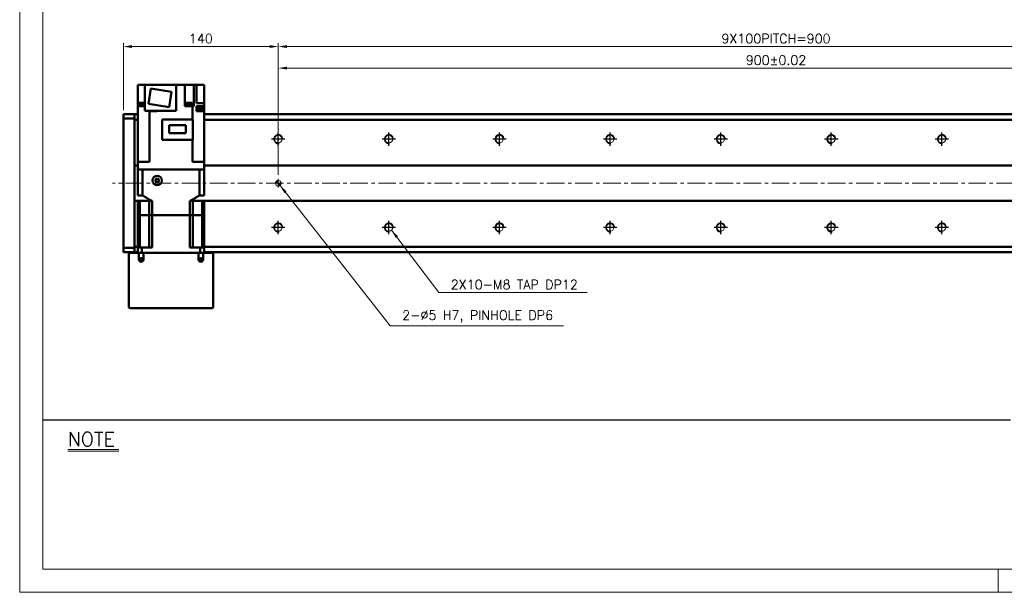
# Model space of a CAD drawing. Header units: millimetres. Extents: x 46891 to 50316, y 6223 to 9780.
# Tile 1 of 7: x 48547 to 49437, y 8529 to 9047. Entities that reach past the tile are written whole.
import ezdxf

# ---------------------------------------------------------------- set-up
doc = ezdxf.new("R2010")
doc.units = ezdxf.units.MM
doc.header["$LTSCALE"] = 0.5
doc.linetypes.add('CENTER', pattern=[50.8, 31.75, -6.35, 6.35, -6.35])
doc.layers.get('0').update_dxf_attribs({"lineweight": 20})
for name, color, linetype, lineweight in [('1', 1, 'CENTER', 13), ('4', 4, 'Continuous', 13), ('외형선(ISO)', 7, 'Continuous', 50)]:
    doc.layers.add(name, color=color, linetype=linetype, lineweight=lineweight)
for name, color, linetype in [('3', 3, 'Continuous'), ('C', 1, 'CENTER'), ('DIM', 4, 'Continuous')]:
    doc.layers.add(name, color=color, linetype=linetype)
doc.styles.add('DSR TEXT', font='romans.shx', dxfattribs={"bigfont": 'whgtxt.shx'})
doc.styles.get("Standard").update_dxf_attribs({"font": 'romans.shx', "bigfont": 'whgtxt.shx'})
doc.dimstyles.new('DSR', dxfattribs={"dimscale": 2, "dimtxt": 3, "dimasz": 3, "dimexe": 0.5, "dimexo": 0.5, "dimgap": 0.5, "dimtad": 1, "dimdsep": 46, "dimtxsty": 'Standard', "dimcen": 2.5, "dimclrd": 4, "dimclre": 4, "dimclrt": 2, "dimadec": 0, "dimazin": 2, "dimtfac": 1, "dimtmove": 0, "dimatfit": 3, "dimfxl": 0, "dimlwd": -1, "dimlwe": -1, "dimarcsym": 0})

# ---------------------------------------------------------------- blocks, each defined once
blk = doc.blocks.new('A$C13F00394')
for p, q in [((-202.34, 25.67), (-191.42, 25.67)), ((-202.34, 25.3), (-191.42, 25.3))]:
    blk.add_line(p, q)
at = {"layer": '3'}
blk.add_line((0, 32), (-207.68, 32), dxfattribs=at)
at = {"layer": '4', "color": 0, "style": 'DSR TEXT'}
blk.add_text('NOTE', height=3, dxfattribs=at).set_placement((-202.39, 26.38))
blk = doc.blocks.new('A$C1C1952E1')
at = {"color": 1}
blk.add_lwpolyline([(0, 0), (420, 0), (420, 297), (0, 297)], close=True, dxfattribs=at)
at = {"color": 3}
blk.add_lwpolyline([(5, 5), (415, 5), (415, 292), (5, 292)], close=True, dxfattribs=at)
blk = doc.blocks.new('A$C33E56CC6')
h = blk.add_hatch()
h.set_pattern_fill('ANSI31', color=256, style=0)
h.set_pattern_definition([(45, (-7065.45672, -6508.5399), (-0.0883883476, 0.0883883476), [])])
h.paths.add_polyline_path([(4, 6.5, 0.414214), (1.5, 4), (4, 4)])
h.paths.add_polyline_path([(6.5, 4), (4, 4), (4, 1.5, 0.414214)])
blk.add_circle((4, 4), 2.5)
at = {"layer": '1'}
for p, q in [((0, 4), (8, 4)), ((4, 0), (4, 8))]:
    blk.add_line(p, q, dxfattribs=at)
blk = doc.blocks.new('tap8')
blk.add_circle((0, 0), 3.4)
at = {"layer": 'C', "color": 1, "linetype": 'CENTER'}
for p, q in [((-6.05, 0), (6.05, 0)), ((0, -6.05), (0, 6.05))]:
    blk.add_line(p, q, dxfattribs=at)
at = {"layer": 'DIM', "color": 3}
blk.add_arc((0, 0), 4, 263.84551, 189.43144, dxfattribs=at)
blk = doc.blocks.new('*D120')
at = {"color": 1, "linetype": 'ByBlock'}
for p, q in [((48780.45, 8906.75), (48780.45, 9006.34)), ((48788.25, 9003.34), (49672.65, 9003.34)), ((49680.45, 8906.75), (49680.45, 9006.34))]:
    blk.add_line(p, q, dxfattribs=at)
at = {"color": 1}
for points in [[(48788.25, 9004.64), (48788.25, 9002.04), (48780.45, 9003.34)], [(49672.65, 9004.64), (49672.65, 9002.04), (49680.45, 9003.34)]]:
    blk.add_solid(points, dxfattribs=at)
at = {"layer": 'Defpoints', "color": 0}
for p in [(49680.45, 9003.34), (48780.45, 8903.15), (49680.45, 8903.15)]:
    blk.add_point(p, dxfattribs=at)
at = {"color": 3, "insert": (49230.45, 9010.54), "char_height": 8.4, "attachment_point": 5, "style": 'DSR TEXT'}
blk.add_mtext('900%%P0.02', dxfattribs=at)
blk = doc.blocks.new('*D124')
at = {"color": 1, "linetype": 'ByBlock'}
for p, q in [((48640.45, 8965.25), (48640.45, 9025.83)), ((48772.65, 9022.83), (48648.25, 9022.83)), ((48780.45, 8906.75), (48780.45, 9025.83))]:
    blk.add_line(p, q, dxfattribs=at)
at = {"color": 1}
for points in [[(48648.25, 9024.13), (48648.25, 9021.53), (48640.45, 9022.83)], [(48772.65, 9024.13), (48772.65, 9021.53), (48780.45, 9022.83)]]:
    blk.add_solid(points, dxfattribs=at)
at = {"layer": 'Defpoints', "color": 0}
for p in [(48640.45, 9022.83), (48640.45, 8961.65), (48780.45, 8903.15)]:
    blk.add_point(p, dxfattribs=at)
at = {"color": 3, "insert": (48710.45, 9030.03), "char_height": 8.4, "attachment_point": 5, "style": 'DSR TEXT'}
blk.add_mtext('140', dxfattribs=at)
blk = doc.blocks.new('*D125')
at = {"color": 1, "linetype": 'ByBlock'}
for p, q in [((48780.45, 8948.8), (48780.45, 9025.83)), ((48788.25, 9022.83), (49672.65, 9022.83)), ((49680.45, 8948.8), (49680.45, 9025.83))]:
    blk.add_line(p, q, dxfattribs=at)
at = {"color": 1}
for points in [[(48788.25, 9024.13), (48788.25, 9021.53), (48780.45, 9022.83)], [(49672.65, 9024.13), (49672.65, 9021.53), (49680.45, 9022.83)]]:
    blk.add_solid(points, dxfattribs=at)
at = {"layer": 'Defpoints', "color": 0}
for p in [(49680.45, 9022.83), (48780.45, 8945.2), (49680.45, 8945.2)]:
    blk.add_point(p, dxfattribs=at)
at = {"color": 3, "insert": (49230.45, 9030.03), "char_height": 8.4, "attachment_point": 5, "style": 'DSR TEXT'}
blk.add_mtext('9X100PITCH=900', dxfattribs=at)

msp = doc.modelspace()

# ---------------------------------------------------------------- linework, layer by layer
at = {"color": 1}
msp.add_line((49431.19132, 8550.05552), (49431.19132, 8528.99552), dxfattribs=at)
at = {"layer": '1'}
msp.add_line((49750.45364, 8899.15198), (48630.45364, 8899.15198), dxfattribs=at)
at = {"layer": '외형선(ISO)'}
for p, q in [((48653.45364, 8988.25198), (48657.45364, 8988.25198)), ((48653.45364, 8968.75198), (48653.45364, 8988.25198)), ((48659.75364, 8988.25198), (48657.45364, 8988.25198)), ((48659.75364, 8988.25198), (48688.15364, 8988.25198)), ((48659.75364, 8988.25198), (48659.75364, 8964.75198)), ((48662.97556, 8971.02429), (48665.16564, 8984.85192)), ((48665.16564, 8984.85192), (48683.93172, 8981.87967)), ((48683.93172, 8981.87967), (48681.74164, 8968.05203)), ((48688.15364, 8988.25198), (48695.95364, 8988.25198)), ((48688.15364, 8988.25198), (48688.15364, 8964.75198)), ((48699.45364, 8988.25198), (48695.95364, 8988.25198)), ((48695.95364, 8988.25198), (48695.95364, 8968.75198)), ((48699.45364, 8988.25198), (48703.96172, 8988.25198)), ((48706.45364, 8988.25198), (48703.96172, 8988.25198)), ((48703.96172, 8988.25198), (48703.96172, 8968.75198)), ((48709.95364, 8988.25198), (48706.45364, 8988.25198)), ((48706.45364, 8988.25198), (48706.45364, 8971.75198)), ((48709.95364, 8988.25198), (48713.45364, 8988.25198)), ((48713.45364, 8988.25198), (48713.45364, 8971.75198)), ((48653.41873, 8964.95198), (48653.45364, 8964.95198)), ((48653.41873, 8964.25198), (48653.41873, 8964.95198)), ((48653.45364, 8964.25198), (48653.41873, 8964.25198)), ((48653.45364, 8918.65198), (48653.45364, 8968.75198)), ((48653.45364, 8968.75198), (48659.01362, 8968.75198)), ((48653.96494, 8969.25198), (48659.75364, 8969.25198)), ((48653.96494, 8968.75198), (48653.96494, 8969.25198)), ((48654.01494, 8969.95198), (48659.75364, 8969.95198)), ((48654.01494, 8969.25198), (48654.01494, 8969.95198)), ((48654.16494, 8971.95198), (48659.75364, 8971.95198)), ((48654.16494, 8969.95198), (48654.16494, 8971.95198)), ((48659.75364, 8968.75198), (48659.01362, 8968.75198)), ((48688.15364, 8964.75198), (48659.75364, 8964.75198)), ((48681.74164, 8968.05203), (48662.97556, 8971.02429)), ((48663.17684, 8964.25198), (48663.17684, 8964.75198)), ((48663.49497, 8964.25198), (48663.17684, 8964.25198)), ((48663.49497, 8964.25198), (48663.89427, 8964.25198)), ((48663.84089, 8964.25198), (48663.84089, 8964.75198)), ((48663.89427, 8964.25198), (48666.33836, 8964.25198)), ((48663.89427, 8918.65198), (48663.89427, 8964.25198)), ((48667.24343, 8964.25198), (48666.33836, 8964.25198)), ((48667.24343, 8964.25198), (48670.65364, 8964.25198)), ((48669.74089, 8964.25198), (48669.74089, 8964.75198)), ((48670.65364, 8964.25198), (48670.65364, 8964.75198)), ((48695.95364, 8968.75198), (48703.01301, 8968.75198)), ((48696.7496, 8969.25198), (48702.7496, 8969.25198)), ((48696.7496, 8968.75198), (48696.7496, 8969.25198)), ((48696.7996, 8969.95198), (48702.6996, 8969.95198)), ((48696.7996, 8969.25198), (48696.7996, 8969.95198)), ((48696.9496, 8971.95198), (48702.5496, 8971.95198)), ((48696.9496, 8969.95198), (48696.9496, 8971.95198)), ((48702.5496, 8969.95198), (48702.5496, 8971.95198)), ((48702.6996, 8969.25198), (48702.6996, 8969.95198)), ((48702.7496, 8968.75198), (48702.7496, 8969.25198)), ((48703.01301, 8968.75198), (48703.01301, 8956.90198)), ((48703.01301, 8968.75198), (48703.41232, 8968.75198)), ((48703.96172, 8968.75198), (48703.41232, 8968.75198)), ((48707.89366, 8971.75198), (48706.45364, 8971.75198)), ((48706.45364, 8968.75198), (48706.45364, 8964.25198)), ((48706.45364, 8968.75198), (48707.89366, 8968.75198)), ((48707.89366, 8964.25198), (48706.45364, 8964.25198)), ((48707.58856, 8964.95198), (48713.48856, 8964.95198)), ((48707.58856, 8964.25198), (48707.58856, 8964.95198)), ((48707.73856, 8966.95198), (48713.33856, 8966.95198)), ((48707.73856, 8964.95198), (48707.73856, 8966.95198)), ((48707.89366, 8971.75198), (48713.45364, 8971.75198)), ((48713.45364, 8968.75198), (48707.89366, 8968.75198)), ((48707.89366, 8964.25198), (48713.45364, 8964.25198)), ((48713.33856, 8964.95198), (48713.33856, 8966.95198)), ((48713.45364, 8971.75198), (48713.45364, 8968.75198)), ((48713.45364, 8964.95198), (48713.45364, 8968.75198)), ((48713.45364, 8918.65198), (48713.45364, 8964.25198)), ((48713.48856, 8964.25198), (48713.45364, 8964.25198)), ((48713.48856, 8964.25198), (48713.48856, 8964.95198)), ((48640.45364, 8961.65198), (48640.45364, 8960.7733)), ((48650.45364, 8961.65198), (48640.45364, 8961.65198)), ((48640.45364, 8957.65198), (48640.45364, 8960.7733)), ((48640.45364, 8840.65198), (48640.45364, 8957.65198)), ((48650.45364, 8957.65198), (48640.45364, 8957.65198)), ((48650.45364, 8961.65198), (48650.45364, 8960.7733)), ((48653.45364, 8961.65198), (48650.45364, 8961.65198)), ((48650.45364, 8960.7733), (48650.45364, 8961.65198)), ((48650.45364, 8956.65198), (48650.45364, 8960.7733)), ((48650.45364, 8960.7733), (48650.45364, 8957.65198)), ((48650.45364, 8915.15198), (48650.45364, 8956.65198)), ((48650.45364, 8956.65198), (48653.45364, 8956.65198)), ((48675.45364, 8938.55198), (48675.45364, 8956.90198)), ((48675.45364, 8956.90198), (48703.25364, 8956.90198)), ((48703.25364, 8938.55198), (48703.25364, 8956.90198)), ((49730.45364, 8961.65198), (48713.45364, 8961.65198)), ((48713.45364, 8956.65198), (49730.45364, 8956.65198)), ((48681.80364, 8944.32698), (48681.80364, 8951.77698)), ((48681.80364, 8951.77698), (48696.90364, 8951.77698)), ((48696.90364, 8951.77698), (48696.90364, 8944.32698)), ((48703.25364, 8938.55198), (48675.45364, 8938.55198)), ((48696.90364, 8944.32698), (48681.80364, 8944.32698)), ((48703.01301, 8918.65198), (48703.01301, 8938.55198)), ((48650.45364, 8914.29842), (48650.45364, 8915.15198)), ((48653.45364, 8915.15198), (48650.45364, 8915.15198)), ((48650.45364, 8913.94487), (48650.45364, 8914.29842)), ((48650.45364, 8884.35908), (48650.45364, 8913.94487)), ((48650.45364, 8913.94487), (48650.45364, 8884.35908)), ((48653.45364, 8918.65198), (48653.45364, 8911.65198)), ((48653.45364, 8918.65198), (48657.95364, 8918.65198)), ((48653.45811, 8911.65198), (48653.45364, 8911.65198)), ((48653.45364, 8888.15198), (48653.45364, 8911.65198)), ((48657.75309, 8911.65198), (48653.45811, 8911.65198)), ((48657.75831, 8911.65198), (48657.75309, 8911.65198)), ((48657.75831, 8888.15198), (48657.75831, 8911.65198)), ((48657.75831, 8911.65198), (48709.14897, 8911.65198)), ((48663.89427, 8918.65198), (48657.95364, 8918.65198)), ((48708.95364, 8911.65198), (48657.95364, 8911.65198)), ((48708.95364, 8918.65198), (48703.01301, 8918.65198)), ((48708.95364, 8918.65198), (48713.45364, 8918.65198)), ((48709.15419, 8911.65198), (48709.14897, 8911.65198)), ((48709.14897, 8888.15198), (48709.14897, 8911.65198)), ((48713.44917, 8911.65198), (48709.15419, 8911.65198)), ((48713.45364, 8911.65198), (48713.44917, 8911.65198)), ((48713.45364, 8918.65198), (48713.45364, 8911.65198)), ((49730.45364, 8915.15198), (48713.45364, 8915.15198)), ((48713.45364, 8888.15198), (48713.45364, 8911.65198)), ((48670.95364, 8903.38403), (48669.45364, 8902.518)), ((48669.45364, 8902.518), (48669.45364, 8900.78595)), ((48672.45364, 8902.518), (48670.95364, 8903.38403)), ((48672.45364, 8900.78595), (48672.45364, 8902.518)), ((48669.45364, 8900.78595), (48670.95364, 8899.91993)), ((48670.95364, 8899.91993), (48672.45364, 8900.78595)), ((48650.45364, 8884.00553), (48650.45364, 8884.35908)), ((48650.45364, 8883.15198), (48650.45364, 8884.00553)), ((48657.75831, 8888.15198), (48653.45364, 8888.15198)), ((48713.45364, 8888.15198), (48709.14897, 8888.15198)), ((48650.45364, 8841.65198), (48650.45364, 8883.15198)), ((48650.45364, 8883.15198), (48653.45364, 8883.15198)), ((48655.16606, 8883.15198), (48653.45364, 8883.15198)), ((48653.45364, 8870.15198), (48653.45364, 8883.15198)), ((48655.16606, 8870.15198), (48655.16606, 8883.15198)), ((48655.16606, 8883.15198), (48663.70364, 8883.15198)), ((48666.41692, 8883.15198), (48663.70364, 8883.15198)), ((48663.70364, 8870.15198), (48663.70364, 8883.15198)), ((48666.41692, 8870.15198), (48666.41692, 8883.15198)), ((48703.20364, 8883.15198), (48700.49037, 8883.15198)), ((48700.49037, 8870.15198), (48700.49037, 8883.15198)), ((48711.74123, 8883.15198), (48703.20364, 8883.15198)), ((48703.20364, 8870.15198), (48703.20364, 8883.15198)), ((48713.45364, 8883.15198), (48711.74123, 8883.15198)), ((48711.74123, 8870.15198), (48711.74123, 8883.15198)), ((48713.45364, 8883.15198), (49730.45364, 8883.15198)), ((48713.45364, 8870.15198), (48713.45364, 8883.15198)), ((48653.45364, 8870.15198), (48655.16606, 8870.15198)), ((48653.45364, 8870.15198), (48653.45364, 8841.15198)), ((48655.16606, 8870.15198), (48653.45364, 8870.15198)), ((48655.16606, 8870.15198), (48658.70364, 8870.15198)), ((48655.16606, 8841.15198), (48655.16606, 8870.15198)), ((48655.16606, 8870.15198), (48658.70364, 8870.15198)), ((48658.70364, 8870.15198), (48663.70364, 8870.15198)), ((48658.70364, 8870.15198), (48663.70364, 8870.15198)), ((48663.70364, 8870.15198), (48666.41692, 8870.15198)), ((48663.70364, 8841.15198), (48663.70364, 8870.15198)), ((48666.41692, 8870.15198), (48663.70364, 8870.15198)), ((48666.41692, 8870.15198), (48700.49037, 8870.15198)), ((48666.41692, 8870.15198), (48666.41692, 8841.15198)), ((48666.41692, 8870.15198), (48700.49037, 8870.15198)), ((48700.49037, 8870.15198), (48703.20364, 8870.15198)), ((48700.49037, 8870.15198), (48700.49037, 8841.15198)), ((48703.20364, 8870.15198), (48700.49037, 8870.15198)), ((48703.20364, 8870.15198), (48708.20364, 8870.15198)), ((48703.20364, 8841.15198), (48703.20364, 8870.15198)), ((48703.20364, 8870.15198), (48708.20364, 8870.15198)), ((48708.20364, 8870.15198), (48711.74123, 8870.15198)), ((48708.20364, 8870.15198), (48711.74123, 8870.15198)), ((48711.74123, 8870.15198), (48713.45364, 8870.15198)), ((48711.74123, 8841.15198), (48711.74123, 8870.15198)), ((48713.45364, 8870.15198), (48711.74123, 8870.15198)), ((48713.45364, 8870.15198), (48713.45364, 8841.15198)), ((48640.45364, 8837.53066), (48640.45364, 8840.65198)), ((48650.45364, 8840.65198), (48640.45364, 8840.65198)), ((48650.45364, 8837.53066), (48650.45364, 8841.65198)), ((48653.45364, 8841.65198), (48650.45364, 8841.65198)), ((48650.45364, 8840.65198), (48650.45364, 8837.53066)), ((48656.99613, 8841.15198), (48653.45364, 8841.15198)), ((48653.45364, 8836.15198), (48653.45364, 8841.15198)), ((48656.99613, 8841.15198), (48666.41692, 8841.15198)), ((48656.99613, 8836.15198), (48656.99613, 8841.15198)), ((48700.49037, 8841.15198), (48709.91116, 8841.15198)), ((48713.45364, 8841.15198), (48709.91116, 8841.15198)), ((48709.91116, 8836.15198), (48709.91116, 8841.15198)), ((49730.45364, 8841.65198), (48713.45364, 8841.65198)), ((48713.45364, 8836.15198), (48713.45364, 8841.15198)), ((48640.45364, 8837.53066), (48640.45364, 8836.65198)), ((48650.45364, 8836.65198), (48640.45364, 8836.65198)), ((48645.45364, 8836.15198), (48646.45364, 8836.15198)), ((48645.45364, 8836.15198), (48645.45364, 8787.15198)), ((48646.45364, 8836.15198), (48654.45364, 8836.15198)), ((48650.45364, 8837.53066), (48650.45364, 8836.65198)), ((48650.45364, 8836.65198), (48650.45364, 8837.53066)), ((48653.45364, 8836.65198), (48650.45364, 8836.65198)), ((48654.45364, 8836.15198), (48658.45364, 8836.15198)), ((48654.45364, 8830.15198), (48654.45364, 8836.15198)), ((48658.45364, 8836.15198), (48658.45364, 8830.15198)), ((48658.45364, 8836.15198), (48708.45364, 8836.15198)), ((48708.45364, 8836.15198), (48712.45364, 8836.15198)), ((48708.45364, 8830.15198), (48708.45364, 8836.15198)), ((48712.45364, 8836.15198), (48712.45364, 8830.15198)), ((48712.45364, 8836.15198), (48720.45364, 8836.15198)), ((49730.45364, 8836.65198), (48713.45364, 8836.65198)), ((48720.45364, 8836.15198), (48721.45364, 8836.15198)), ((48721.45364, 8787.15198), (48721.45364, 8836.15198)), ((48646.45364, 8786.15198), (48720.45364, 8786.15198))]:
    msp.add_line(p, q, dxfattribs=at)
for centre, radius in [((48670.95364, 8901.65198), 4.35), ((48656.45364, 8830.15198), 1.2295), ((48710.45364, 8830.15198), 1.2295)]:
    msp.add_circle(centre, radius, dxfattribs=at)
for centre, radius, start, end in [((48656.45364, 8830.15198), 2, 180, 0), ((48710.45364, 8830.15198), 2, 180, 0), ((48646.45364, 8787.15198), 1, 180, 270), ((48720.45364, 8787.15198), 1, 270, 0)]:
    msp.add_arc(centre, radius, start, end, dxfattribs=at)
for points, weights in [([(48657.75831, 8888.15198), (48662.38014, 8885.14541), (48666.41692, 8883.15198)], [1.35251798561, 1.41367336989, 1.45736434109]), ([(48700.49037, 8883.15198), (48704.52715, 8885.14541), (48709.14897, 8888.15198)], [1.45736434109, 1.41367336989, 1.35251798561])]:
    msp.add_rational_spline(points, weights, degree=2, dxfattribs=at)

# ---------------------------------------------------------------- block references
at = {"xscale": 4.212, "yscale": 4.212, "zscale": 4.212}
for name, p in [('A$C1C1952E1', (48546.67132, 8528.99552)), ('A$C13F00394', (49442.49018, 8550.05552))]:
    msp.add_blockref(name, p, dxfattribs=at)
at = {"rotation": 90}
for p in [(48780.45364, 8939.15198), (48880.45364, 8939.15198), (48980.45364, 8939.15198), (49080.45364, 8939.15198), (49180.45364, 8939.15198), (49280.45364, 8939.15198), (49380.45364, 8939.15198), (48780.45364, 8859.15198), (48880.45364, 8859.15198), (48980.45364, 8859.15198), (49080.45364, 8859.15198), (49180.45364, 8859.15198), (49280.45364, 8859.15198), (49380.45364, 8859.15198)]:
    msp.add_blockref('tap8', p, dxfattribs=at)
msp.add_blockref('A$C33E56CC6', (48776.45364, 8895.15198))

# ---------------------------------------------------------------- texts
at = {"color": 3, "char_height": 8.4, "attachment_point": 7, "style": 'DSR TEXT'}
for s, insert in [('2X10-M8 TAP DP12', (48936.42632, 8803.29947)), ('2-%%C5 H7, PINHOLE DP6', (48892.44325, 8773.04724))]:
    msp.add_mtext(s, dxfattribs=dict(at, insert=insert))

# ---------------------------------------------------------------- dimensions: what is measured, and where the dimension line sits
dim = msp.add_linear_dim(base=(48640.45364, 9022.82658), p1=(48780.45364, 8903.15198), p2=(48640.45364, 8961.65198), dimstyle='DSR', override={"dimscale": 3, "dimtxt": 2.8, "dimasz": 2.600136, "dimexe": 1, "dimexo": 1.2, "dimgap": 1, "dimdec": 4, "dimtxsty": 'DSR TEXT', "dimclrd": 1, "dimclre": 1, "dimclrt": 3, "dimtdec": 4, "dimtix": 1})
dim.commit()
dim.dimension.update_dxf_attribs({"geometry": '*D124', "text_midpoint": (48710.45364, 9030.02658)})
for base, p1, p2, text, picture, middle in [((49680.45364, 9022.82658), (48780.45364, 8945.19895), (49680.45364, 8945.19895), '9X100PITCH=<>', '*D125', (49230.45364, 9030.02658)), ((49680.45364, 9003.34406), (48780.45364, 8903.15198), (49680.45364, 8903.15198), '<>%%P0.02', '*D120', (49230.45364, 9010.54406))]:
    dim = msp.add_linear_dim(base=base, p1=p1, p2=p2, text=text, dimstyle='DSR', override={"dimscale": 3, "dimtxt": 2.8, "dimasz": 2.600136, "dimexe": 1, "dimexo": 1.2, "dimgap": 1, "dimdec": 4, "dimtxsty": 'DSR TEXT', "dimclrd": 1, "dimclre": 1, "dimclrt": 3, "dimtdec": 4, "dimtix": 1})
    dim.commit()
    dim.dimension.update_dxf_attribs({"geometry": picture, "text_midpoint": middle})

# ---------------------------------------------------------------- leaders
at = {"annotation_type": 0, "has_hookline": 1, "hookline_direction": 0}
for points, text_width in [([(48782.03202, 8897.21323), (48881.64284, 8770.04724), (48889.44325, 8770.04724)], 145.875), ([(48882.83473, 8856.72496), (48925.62591, 8800.29947), (48933.42632, 8800.29947)], 123.25)]:
    msp.add_leader(points, dimstyle='DSR', override={"dimscale": 3, "dimtxt": 2.8, "dimasz": 2.600136, "dimexe": 1, "dimexo": 1.2, "dimgap": 1, "dimdec": 4, "dimtxsty": 'DSR TEXT', "dimclrd": 1, "dimclre": 1, "dimclrt": 3, "dimtdec": 4, "dimtix": 1}, dxfattribs=dict(at, text_width=text_width))

doc.saveas('drawing.dxf')
